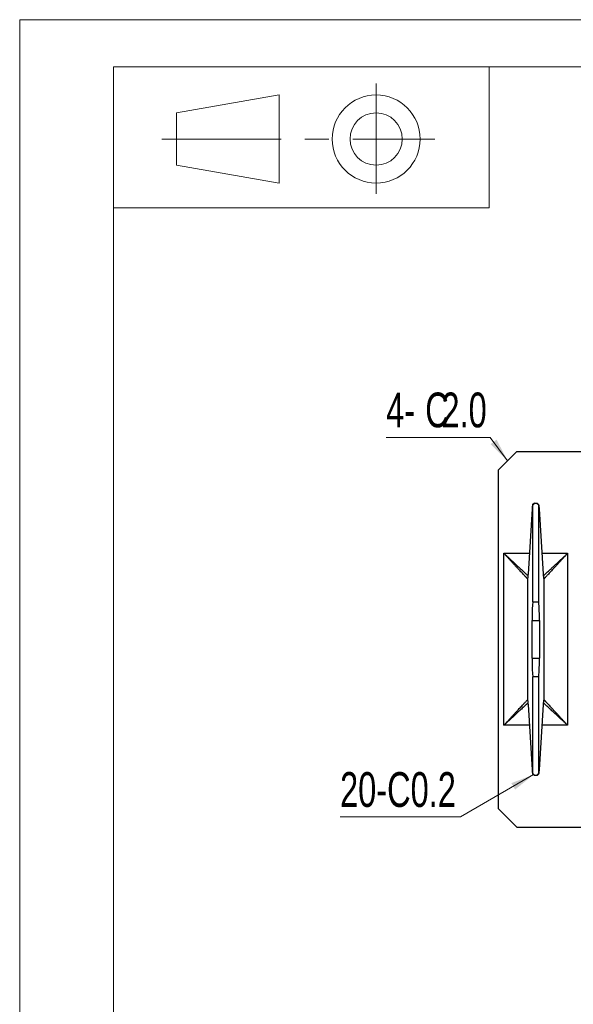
# Model space of a CAD drawing. Header units: millimetres. Extents: x 0 to 297, y 0 to 210.
# Tile 2 of 5: x 0 to 59, y 105 to 210. Entities that reach past the tile are written whole.
import ezdxf

# ---------------------------------------------------------------- set-up
doc = ezdxf.new("R2010")
doc.units = ezdxf.units.MM
doc.linetypes.add('CENTERX2', pattern=[20.32, 12.7, -2.54, 2.54, -2.54])
doc.styles.add('SLDTEXTSTYLE1', font='TXT', dxfattribs={"width": 0.7})

# ---------------------------------------------------------------- blocks, each defined once
blk = doc.blocks.new('SW_CHAMFER_DIMENSION_0')
at = {"color": 0, "linetype": 'Continuous', "lineweight": 0}
for p, q in [((20.61, 4.5), (12.81, 0)), ((12.81, 0), (0, 0))]:
    blk.add_line(p, q, dxfattribs=at)
at = {"color": 0, "linetype": 'Continuous', "lineweight": 18}
blk.add_solid([(20.61, 4.5), (18.24, 3.6), (18.64, 2.91)], dxfattribs=at)
at = {"color": 0, "linetype": 'Continuous', "lineweight": 18, "insert": (0, 4.77), "char_height": 3.704, "attachment_point": 1, "style": 'SLDTEXTSTYLE1'}
blk.add_mtext('20-C0.2', dxfattribs=at)
blk = doc.blocks.new('SW_CHAMFER_DIMENSION_1')
at = {"color": 0, "linetype": 'Continuous', "lineweight": 0}
for p, q in [((11.08, 0), (0, 0)), ((12.93, -2.49), (11.08, 0))]:
    blk.add_line(p, q, dxfattribs=at)
at = {"color": 0, "linetype": 'Continuous', "lineweight": 18}
blk.add_solid([(12.93, -2.49), (11.76, -0.24), (11.12, -0.72)], dxfattribs=at)
at = {"color": 0, "linetype": 'Continuous', "lineweight": 18, "attachment_point": 1, "style": 'SLDTEXTSTYLE1'}
for s, insert, char_height in [('4-', (0, 4.77), 3.704), ('C', (4.16, 4.77), 3.7), ('2.0', (5.89, 4.77), 3.704)]:
    blk.add_mtext(s, dxfattribs=dict(at, insert=insert, char_height=char_height))

msp = doc.modelspace()

# ---------------------------------------------------------------- linework, layer by layer
at = {"color": 7, "linetype": 'Continuous', "lineweight": 18}
for p, q in [((0, 210), (297, 210)), ((0, 210), (0, 0)), ((10, 205), (292, 205)), ((10, 205), (10, 5)), ((10, 205), (50, 205)), ((10, 205), (10, 189.99447)), ((50, 205), (50, 189.99447)), ((16.70221, 200.08496), (27.63667, 201.9866)), ((27.63667, 201.9866), (27.63667, 192.61421)), ((16.70221, 194.51585), (16.70221, 200.08496)), ((27.63667, 192.61421), (16.70221, 194.51585)), ((10, 189.99447), (50, 189.99447))]:
    msp.add_line(p, q, dxfattribs=at)
at = {"color": 7, "linetype": 'CENTERX2', "lineweight": 18}
for p, q in [((37.95989, 203.20909), (37.95989, 191.45964)), ((15.14014, 197.3004), (44.20815, 197.3004))]:
    msp.add_line(p, q, dxfattribs=at)
at = {"color": 7, "linetype": 'Continuous', "lineweight": 25}
for p, q in [((52.95636, 164.06382), (50.95636, 162.06382)), ((52.95636, 164.06382), (88.95636, 164.06382)), ((50.95636, 162.06382), (50.95636, 126.06382)), ((54.82137, 158.5618), (54.62121, 158.36162)), ((54.6256, 158.36382), (54.82541, 158.56382)), ((54.64325, 158.36382), (54.6256, 158.36382)), ((54.64325, 148.04123), (54.64325, 158.36382)), ((54.82541, 158.56382), (54.85583, 158.56382)), ((54.85583, 158.56382), (55.05689, 158.56382)), ((55.05689, 158.56382), (55.08731, 158.56382)), ((55.08731, 158.56382), (55.28712, 158.36382)), ((55.29151, 158.36162), (55.09135, 158.5618)), ((55.26947, 148.04123), (55.26947, 158.36382)), ((55.28712, 158.36382), (55.26947, 158.36382)), ((54.56789, 157.94787), (54.13387, 151.00155)), ((55.77885, 151.00155), (55.34483, 157.94787)), ((51.56334, 134.91437), (51.56334, 153.21326)), ((58.34938, 153.21326), (58.34938, 134.91437)), ((54.06095, 150.51584), (54.06095, 137.61179)), ((55.85177, 137.61179), (55.85177, 150.51584)), ((54.56886, 146.06382), (55.34386, 146.06382)), ((54.56886, 142.06382), (54.56886, 146.06382)), ((55.34386, 146.06382), (55.34386, 142.06382)), ((54.56886, 142.06382), (55.34386, 142.06382)), ((54.64325, 129.76382), (54.64325, 140.0864)), ((55.26947, 129.76382), (55.26947, 140.0864)), ((54.13387, 137.12608), (54.56789, 130.17977)), ((55.34483, 130.17977), (55.77885, 137.12608)), ((54.62121, 129.76601), (54.82137, 129.56584)), ((54.82541, 129.56382), (54.6256, 129.76382)), ((54.6256, 129.76382), (54.64325, 129.76382)), ((54.85583, 129.56382), (54.82541, 129.56382)), ((55.05689, 129.56382), (54.85583, 129.56382)), ((55.08731, 129.56382), (55.05689, 129.56382)), ((55.28712, 129.76382), (55.08731, 129.56382)), ((55.09135, 129.56584), (55.29151, 129.76601)), ((55.26947, 129.76382), (55.28712, 129.76382)), ((50.95636, 126.06382), (52.95636, 124.06382)), ((52.95636, 124.06382), (88.95636, 124.06382))]:
    msp.add_line(p, q, dxfattribs=at)
at = {"color": 1, "linetype": 'Continuous', "lineweight": 25}
for p, q in [((51.56334, 153.21326), (54.27206, 153.21326)), ((55.64066, 153.21326), (58.34938, 153.21326)), ((55.83606, 150.53155), (55.85177, 150.51584)), ((54.07666, 137.59608), (54.06095, 137.61179)), ((54.27206, 134.91437), (51.56334, 134.91437)), ((58.34938, 134.91437), (55.64066, 134.91437))]:
    msp.add_line(p, q, dxfattribs=at)
at = {"color": 7, "linetype": 'Continuous', "lineweight": 18}
for radius in [4.6862, 2.78455]:
    msp.add_circle((37.95989, 197.3004), radius, dxfattribs=at)
at = {"color": 7, "linetype": 'Continuous', "lineweight": 25}
for centre, major_axis, ratio, start_param, end_param in [((54.95636, 158.67723), (0.31334, 0.31334), 0.021864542, 3.163453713, 4.363985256), ((54.95636, 158.67723), (-0.31334, 0.31334), 0.021864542, 1.919200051, 3.119731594), ((54.65636, 146.06382), (0, 2), 0.04375, 0.150423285, 1.570796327), ((55.25636, 146.06382), (0, 2), 0.04375, 4.71238898, 6.132762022), ((54.65636, 142.06382), (0, 2), 0.04375, 1.570796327, 2.991169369), ((55.25636, 142.06382), (0, 2), 0.04375, 3.292015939, 4.71238898), ((54.95636, 129.4504), (-0.31334, 0.31334), 0.021864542, 5.060792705, 6.261324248), ((54.95636, 129.4504), (0.31334, 0.31334), 0.021864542, 0.021861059, 1.222392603)]:
    msp.add_ellipse(centre, major_axis=major_axis, ratio=ratio, start_param=start_param, end_param=end_param, dxfattribs=at)
for points, knots in [([(54.6256, 158.36382), (54.6239, 158.36325), (54.62049, 158.36211), (54.61538, 158.35283), (54.60945, 158.3356), (54.60273, 158.3059), (54.59532, 158.25951), (54.58808, 158.20028), (54.58105, 158.12866), (54.57542, 158.05882), (54.57106, 157.99747), (54.56895, 157.96441), (54.56789, 157.94787)], [0, 0, 0, 0, 0.08328633, 0.16656295, 0.250045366, 0.3750477, 0.500046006, 0.625039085, 0.750025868, 0.875005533, 0.937425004, 1, 1, 1, 1]), ([(55.34483, 157.94787), (55.34342, 157.96977), (55.3406, 158.01357), (55.33618, 158.07295), (55.33089, 158.13659), (55.32464, 158.20028), (55.31741, 158.25951), (55.30999, 158.3059), (55.30244, 158.33929), (55.29607, 158.3559), (55.29096, 158.36285), (55.2884, 158.3635), (55.28712, 158.36382)], [0, 0, 0, 0, 0.083262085, 0.166518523, 0.249984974, 0.374971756, 0.499964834, 0.62496314, 0.749965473, 0.87497066, 0.937406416, 1, 1, 1, 1]), ([(51.56334, 153.21326), (51.63316, 153.14862), (51.77257, 153.01953), (51.97849, 152.82886), (52.1802, 152.64209), (52.37665, 152.46019), (52.66262, 152.19542), (53.02291, 151.86181), (53.4295, 151.48534), (53.76572, 151.17402), (54.00515, 150.95234), (54.09128, 150.87258), (54.12209, 150.84406)], [0, 0, 0, 0, 0.069664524, 0.13911904, 0.206058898, 0.272637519, 0.338454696, 0.499630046, 0.652112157, 0.794449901, 0.926494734, 1, 1, 1, 1]), ([(54.06095, 150.51584), (54.05868, 150.5183), (54.0541, 150.52325), (54.04005, 150.53843), (54.02072, 150.5593), (53.99567, 150.58635), (53.96508, 150.61939), (53.91667, 150.67167), (53.84217, 150.75213), (53.73281, 150.87024), (53.60378, 151.0096), (53.45629, 151.16889), (53.29168, 151.34666), (53.11147, 151.54129), (52.91727, 151.75103), (52.71084, 151.97398), (52.49403, 152.20812), (52.26883, 152.45135), (52.03724, 152.70145), (51.84094, 152.91346), (51.68257, 153.08449), (51.6031, 153.17032), (51.56334, 153.21326)], [0, 0, 0, 0, 0.024893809, 0.049973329, 0.07530205, 0.10094161, 0.126728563, 0.152998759, 0.206630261, 0.262162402, 0.319799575, 0.379652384, 0.441743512, 0.506016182, 0.572343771, 0.640540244, 0.710366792, 0.781547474, 0.853770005, 0.926701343, 0.963328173, 1, 1, 1, 1]), ([(55.79064, 150.84406), (55.8214, 150.87255), (55.90745, 150.95222), (56.09797, 151.12863), (56.30473, 151.32007), (56.50343, 151.50405), (56.74548, 151.72817), (57.03424, 151.99553), (57.30104, 152.24258), (57.53605, 152.46018), (57.73249, 152.64206), (57.93419, 152.82883), (58.14013, 153.01951), (58.27955, 153.14861), (58.34938, 153.21326)], [0, 0, 0, 0, 0.073480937, 0.205482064, 0.275398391, 0.347929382, 0.448169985, 0.552821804, 0.661657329, 0.727445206, 0.793997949, 0.860915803, 0.930347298, 1, 1, 1, 1]), ([(58.34938, 153.21326), (58.30962, 153.17032), (58.23015, 153.08449), (58.07178, 152.91346), (57.87548, 152.70145), (57.6439, 152.45135), (57.41869, 152.20812), (57.20188, 151.97398), (56.99546, 151.75103), (56.80125, 151.54129), (56.62104, 151.34666), (56.45644, 151.16889), (56.30894, 151.0096), (56.17992, 150.87024), (56.07055, 150.75213), (55.99607, 150.67169), (55.94762, 150.61936), (55.90722, 150.57573), (55.86891, 150.53437), (55.85744, 150.52198), (55.85177, 150.51584)], [0, 0, 0, 0, 0.036673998, 0.073302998, 0.146238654, 0.218465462, 0.289650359, 0.359481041, 0.427681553, 0.494013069, 0.558289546, 0.62038435, 0.680240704, 0.737881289, 0.793416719, 0.847051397, 0.873315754, 0.899111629, 0.950050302, 1, 1, 1, 1]), ([(54.13387, 151.00155), (54.13254, 150.98082), (54.12988, 150.9393), (54.12438, 150.86262), (54.11726, 150.77604), (54.10837, 150.68871), (54.0992, 150.61819), (54.08981, 150.56509), (54.08027, 150.52962), (54.07223, 150.51525), (54.06579, 150.51231), (54.06257, 150.51467), (54.06095, 150.51584)], [0, 0, 0, 0, 0.0623989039, 0.1249974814, 0.2499776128, 0.3749652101, 0.4999593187, 0.6249586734, 0.7499618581, 0.8749675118, 0.9374275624, 1, 1, 1, 1]), ([(55.85177, 150.51584), (55.85016, 150.51467), (55.84694, 150.51233), (55.84049, 150.51523), (55.83246, 150.52962), (55.82291, 150.56509), (55.81352, 150.61819), (55.80435, 150.68871), (55.79546, 150.77604), (55.78835, 150.86259), (55.78284, 150.93924), (55.78018, 150.98077), (55.77885, 151.00155)], [0, 0, 0, 0, 0.062417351, 0.125032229, 0.250037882, 0.375041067, 0.500040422, 0.62503453, 0.750022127, 0.875002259, 0.937446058, 1, 1, 1, 1]), ([(54.64325, 148.04123), (54.64674, 148.05332), (54.6818, 148.0595), (54.79694, 148.06432), (54.87686, 148.06382), (55.03605, 148.06382), (55.11581, 148.06433), (55.2312, 148.05948), (55.26598, 148.05332), (55.26947, 148.04123)], [0, 0, 0, 0, 0.25, 0.25, 0.5, 0.5, 0.75, 0.75, 1, 1, 1, 1]), ([(55.26947, 140.0864), (55.26598, 140.07432), (55.23092, 140.06813), (55.11578, 140.06331), (55.03586, 140.06382), (54.87667, 140.06382), (54.79692, 140.0633), (54.68152, 140.06815), (54.64674, 140.07432), (54.64325, 140.0864)], [0, 0, 0, 0, 0.25, 0.25, 0.5, 0.5, 0.75, 0.75, 1, 1, 1, 1]), ([(51.56334, 134.91437), (51.6031, 134.95731), (51.68257, 135.04314), (51.84094, 135.21418), (52.03724, 135.42618), (52.26883, 135.67629), (52.49403, 135.91952), (52.71084, 136.15366), (52.91727, 136.37661), (53.11147, 136.58634), (53.29168, 136.78098), (53.45629, 136.95875), (53.60378, 137.11804), (53.73281, 137.25739), (53.84218, 137.37551), (53.91666, 137.45595), (53.9651, 137.50827), (54.0055, 137.5519), (54.04381, 137.59326), (54.05528, 137.60566), (54.06095, 137.61179)], [0, 0, 0, 0, 0.036673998, 0.073302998, 0.146238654, 0.218465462, 0.289650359, 0.359481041, 0.427681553, 0.494013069, 0.558289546, 0.62038435, 0.680240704, 0.737881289, 0.793416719, 0.847051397, 0.873315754, 0.899111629, 0.950050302, 1, 1, 1, 1]), ([(54.12209, 137.28358), (54.09132, 137.25509), (54.00527, 137.17542), (53.81475, 136.99901), (53.608, 136.80757), (53.40929, 136.62358), (53.16725, 136.39946), (52.87848, 136.1321), (52.61168, 135.88505), (52.37667, 135.66746), (52.18023, 135.48557), (51.97853, 135.29881), (51.7726, 135.10812), (51.63317, 134.97902), (51.56334, 134.91437)], [0, 0, 0, 0, 0.073480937, 0.205482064, 0.275398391, 0.347929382, 0.448169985, 0.552821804, 0.661657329, 0.727445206, 0.793997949, 0.860915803, 0.930347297, 1, 1, 1, 1]), ([(54.06095, 137.61179), (54.06256, 137.61296), (54.06578, 137.6153), (54.07223, 137.6124), (54.08027, 137.59801), (54.08981, 137.56254), (54.0992, 137.50944), (54.10837, 137.43892), (54.11726, 137.3516), (54.12438, 137.26504), (54.12988, 137.1884), (54.13254, 137.14687), (54.13387, 137.12608)], [0, 0, 0, 0, 0.062417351, 0.125032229, 0.250037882, 0.375041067, 0.500040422, 0.62503453, 0.750022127, 0.875002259, 0.937446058, 1, 1, 1, 1]), ([(55.77885, 137.12608), (55.78018, 137.14681), (55.78284, 137.18833), (55.78834, 137.26501), (55.79546, 137.35159), (55.80435, 137.43892), (55.81352, 137.50944), (55.82291, 137.56254), (55.83246, 137.59802), (55.84049, 137.61239), (55.84693, 137.61532), (55.85015, 137.61297), (55.85177, 137.61179)], [0, 0, 0, 0, 0.062398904, 0.124997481, 0.249977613, 0.37496521, 0.499959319, 0.624958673, 0.749961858, 0.874967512, 0.937427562, 1, 1, 1, 1]), ([(58.34938, 134.91437), (58.27956, 134.97901), (58.14015, 135.1081), (57.93423, 135.29878), (57.73252, 135.48554), (57.53607, 135.66744), (57.2501, 135.93222), (56.88981, 136.26582), (56.48322, 136.64229), (56.147, 136.95361), (55.90758, 137.1753), (55.82144, 137.25505), (55.79064, 137.28358)], [0, 0, 0, 0, 0.069664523, 0.13911904, 0.206058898, 0.272637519, 0.338454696, 0.499630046, 0.652112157, 0.794449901, 0.926494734, 1, 1, 1, 1]), ([(55.85177, 137.61179), (55.85405, 137.60933), (55.85862, 137.60439), (55.87267, 137.58921), (55.892, 137.56834), (55.91705, 137.54129), (55.94764, 137.50825), (55.99605, 137.45597), (56.07055, 137.3755), (56.17991, 137.25739), (56.30894, 137.11804), (56.45644, 136.95875), (56.62104, 136.78098), (56.80125, 136.58634), (56.99546, 136.37661), (57.20188, 136.15366), (57.41869, 135.91952), (57.6439, 135.67629), (57.87548, 135.42618), (58.07178, 135.21418), (58.23015, 135.04314), (58.30962, 134.95731), (58.34938, 134.91437)], [0, 0, 0, 0, 0.024893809, 0.049973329, 0.07530205, 0.10094161, 0.126728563, 0.152998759, 0.206630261, 0.262162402, 0.319799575, 0.379652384, 0.441743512, 0.506016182, 0.572343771, 0.640540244, 0.710366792, 0.781547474, 0.853770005, 0.926701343, 0.963328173, 1, 1, 1, 1]), ([(54.56789, 130.17977), (54.5693, 130.15787), (54.57212, 130.11407), (54.57654, 130.05468), (54.58183, 129.99104), (54.58808, 129.92736), (54.59532, 129.86813), (54.60273, 129.82174), (54.61028, 129.78834), (54.61665, 129.77173), (54.62176, 129.76478), (54.62432, 129.76414), (54.6256, 129.76382)], [0, 0, 0, 0, 0.083262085, 0.1665185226, 0.2499849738, 0.3749717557, 0.4999648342, 0.6249631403, 0.7499654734, 0.8749706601, 0.9374064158, 1, 1, 1, 1]), ([(55.28712, 129.76382), (55.28882, 129.76439), (55.29224, 129.76553), (55.29734, 129.77481), (55.30328, 129.79203), (55.30999, 129.82174), (55.31741, 129.86813), (55.32464, 129.92736), (55.33167, 129.99897), (55.3373, 130.06881), (55.34166, 130.13017), (55.34378, 130.16322), (55.34483, 130.17977)], [0, 0, 0, 0, 0.08328633, 0.16656295, 0.250045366, 0.3750477, 0.500046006, 0.625039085, 0.750025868, 0.875005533, 0.937425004, 1, 1, 1, 1])]:
    msp.add_open_spline(points, degree=3, knots=knots, dxfattribs=at)

# ---------------------------------------------------------------- block references
at = {"color": 7, "linetype": 'Continuous', "lineweight": 18}
for name, p in [('SW_CHAMFER_DIMENSION_1', (39.02566, 165.55198)), ('SW_CHAMFER_DIMENSION_0', (34.11634, 125.15912))]:
    msp.add_blockref(name, p, dxfattribs=at)

doc.saveas('drawing.dxf')
